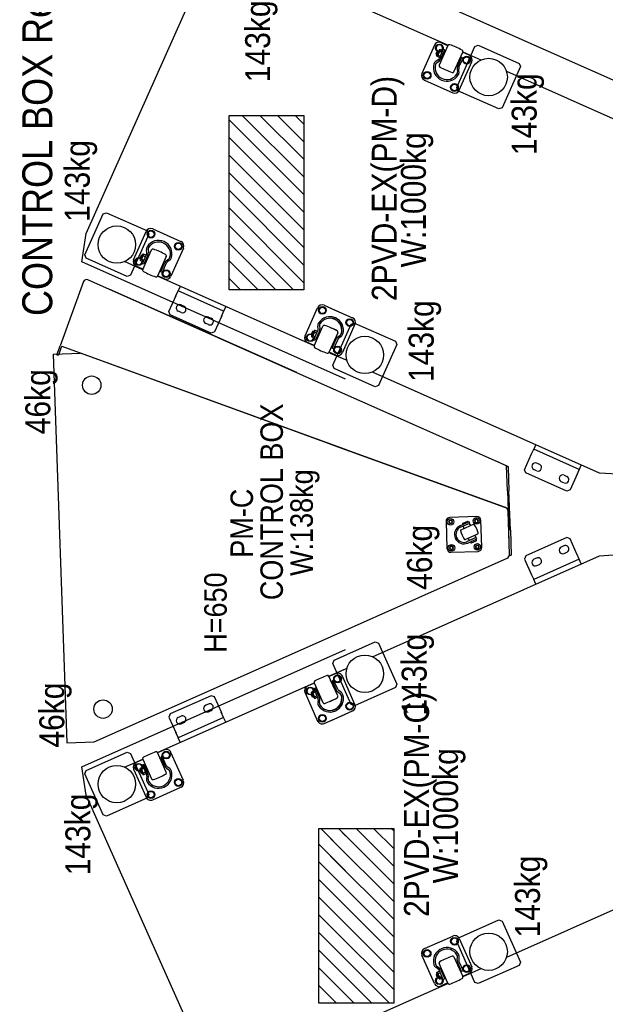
# Model space of a CAD drawing. Header units: millimetres. Extents: x -264 to 19080, y -61321 to -38884.
# Tile 3 of 9: x -264 to 910, y -42494 to -40519. Entities that reach past the tile are written whole.
import ezdxf

# ---------------------------------------------------------------- set-up
doc = ezdxf.new("R2010")
doc.units = ezdxf.units.MM
doc.header["$LTSCALE"] = 350
doc.header["$MEASUREMENT"] = 0
for name, color, linetype, lineweight in [('CANEL300A AM_0', 7, 'Continuous', 30), ('CANEL300A AM_6', 10, 'Continuous', 13), ('CANEL300A AM_8', 32, 'Continuous', 30)]:
    doc.layers.add(name, color=color, linetype=linetype, lineweight=lineweight)
doc.styles.add('AN_STANDARD', font='exthalf2.shx', dxfattribs={"width": 0.9, "bigfont": 'extfont.shx'})

# ---------------------------------------------------------------- blocks, each defined once
blk = doc.blocks.new('CANEL300A-FootPrint-ALLEGE')
at = {"layer": 'CANEL300A AM_0'}
for p, q in [((36995.5, 5869.6), (36216, 5842.4)), ((36995.5, 5869.6), (36997.5, 5814.6)), ((37011.3, 5852.6), (36804.2, 5283.8)), ((36994.3, 5862.2), (36993.2, 5859.1)), ((37007.3, 5854), (36993.2, 5859.1)), ((36994.3, 5862.2), (37008.4, 5857)), ((37011.3, 5852.6), (37007.3, 5854)), ((37008.4, 5857), (37012.4, 5855.6)), ((37141, 5808.7), (37012.4, 5855.6)), ((36216, 5842.4), (36217.9, 5787.4)), ((36071.8, 5769.5), (36154, 5806.1)), ((36111.3, 5803.5), (36167.7, 5812.2)), ((36154, 5806.1), (36160.6, 5803.5)), ((36167.7, 5812.2), (36403, 5283.8)), ((36804.2, 5283.8), (36997.5, 5814.6)), ((36945.3, 5283.8), (37180.6, 5812.2)), ((37180.6, 5812.2), (37237, 5803.5)), ((37187.7, 5803.5), (37194.3, 5806.1)), ((37194.3, 5806.1), (37276.5, 5769.5)), ((35544.9, 5551.3), (36111.3, 5803.5)), ((36160.6, 5803.5), (36197.2, 5721.3)), ((36217.9, 5787.4), (36442.2, 5283.8)), ((36914.8, 5283.8), (37144.7, 5800.1)), ((37151.1, 5721.3), (37187.7, 5803.5)), ((37237, 5803.5), (37803.4, 5551.3)), ((36069.2, 5762.9), (36071.8, 5769.5)), ((37276.5, 5769.5), (37279.1, 5762.9)), ((36105.8, 5680.7), (36069.2, 5762.9)), ((36958.3, 5381.4), (37125, 5755.9)), ((37279.1, 5762.9), (37242.5, 5680.7)), ((36167.4, 5726.7), (36183.6, 5690.3)), ((37164.7, 5690.3), (37180.9, 5726.7)), ((36163.5, 5708.5), (36106.9, 5683.3)), ((36194.7, 5714.7), (36112.4, 5678.1)), ((36168.3, 5724.9), (36166, 5723.8)), ((36197.2, 5721.3), (36194.7, 5714.7)), ((37153.7, 5714.7), (37151.1, 5721.3)), ((37235.9, 5678.1), (37153.7, 5714.7)), ((37182.3, 5723.8), (37180.1, 5724.9)), ((37184.8, 5708.5), (37241.5, 5683.3)), ((36183.2, 5690.2), (36143.8, 5672.7)), ((36152.7, 5688.6), (36152.5, 5689.1)), ((36165.4, 5694.3), (36152.7, 5688.6)), ((36152.7, 5688.6), (36152.8, 5687.6)), ((36171.3, 5690.9), (36152.8, 5682.6)), ((36154.7, 5683.5), (36152.8, 5687.6)), ((36153, 5690.4), (36163.9, 5695.2)), ((36154.1, 5679.7), (36172.6, 5688)), ((36154.3, 5692.2), (36161.7, 5695.4)), ((36154.3, 5692.2), (36154.9, 5693.5)), ((36154.8, 5691.2), (36154.3, 5692.2)), ((36154.9, 5693.5), (36160.3, 5695.9)), ((36155.7, 5691.6), (36154.9, 5693.5)), ((36155.8, 5688.9), (36157.6, 5684.8)), ((36160.3, 5695.9), (36161, 5702.5)), ((36161.2, 5694), (36160.3, 5695.9)), ((36161.2, 5694), (36160.3, 5695.9)), ((36160.3, 5695.9), (36161.7, 5695.4)), ((36161, 5702.5), (36167.8, 5705.5)), ((36161.7, 5695.4), (36162.1, 5694.4)), ((36164.9, 5688), (36163.1, 5692.1)), ((36164.9, 5688), (36163.1, 5692.1)), ((36165.2, 5694.7), (36165.4, 5694.3)), ((36165.2, 5694.7), (36165.4, 5694.3)), ((36166.1, 5693.5), (36165.4, 5694.3)), ((36166.1, 5693.5), (36167.9, 5689.4)), ((36173.1, 5693.6), (36167.2, 5691)), ((36167.8, 5705.5), (36173.9, 5701.1)), ((36172.6, 5688), (36171.3, 5690.9)), ((36173.9, 5701.1), (36173.1, 5693.6)), ((36182.7, 5690), (36176.7, 5703.4)), ((37165.1, 5690.2), (37204.5, 5672.7)), ((37165.6, 5690), (37171.6, 5703.4)), ((37180.5, 5705.5), (37174.4, 5701.1)), ((37174.4, 5701.1), (37175.2, 5693.6)), ((37175.2, 5693.6), (37181.1, 5691)), ((37175.7, 5688), (37177, 5690.9)), ((37194.2, 5679.7), (37175.7, 5688)), ((37177, 5690.9), (37195.5, 5682.6)), ((37182.2, 5693.5), (37180.4, 5689.4)), ((37187.3, 5702.5), (37180.5, 5705.5)), ((37182.2, 5693.5), (37182.9, 5694.3)), ((37183.1, 5694.7), (37182.9, 5694.3)), ((37183.1, 5694.7), (37182.9, 5694.3)), ((37182.9, 5694.3), (37195.6, 5688.6)), ((37183.4, 5688), (37185.2, 5692.1)), ((37183.4, 5688), (37185.2, 5692.1)), ((37195.3, 5690.4), (37184.4, 5695.2)), ((37186.7, 5695.4), (37186.2, 5694.4)), ((37188, 5695.9), (37186.7, 5695.4)), ((37194, 5692.2), (37186.7, 5695.4)), ((37187.1, 5694), (37188, 5695.9)), ((37187.1, 5694), (37188, 5695.9)), ((37188, 5695.9), (37187.3, 5702.5)), ((37193.5, 5693.5), (37188, 5695.9)), ((37192.5, 5688.9), (37190.7, 5684.8)), ((37192.6, 5691.6), (37193.5, 5693.5)), ((37194, 5692.2), (37193.5, 5693.5)), ((37193.5, 5691.2), (37194, 5692.2)), ((37193.6, 5683.5), (37195.5, 5687.6)), ((37195.6, 5688.6), (37195.5, 5687.6)), ((37195.6, 5688.6), (37195.8, 5689.1)), ((36101.8, 5670.1), (36127, 5613.5)), ((36105.4, 5670.6), (36106.2, 5678.1)), ((36111.5, 5666.2), (36105.4, 5670.6)), ((36112.4, 5678.1), (36105.8, 5680.7)), ((36106.2, 5678.1), (36113, 5681.1)), ((36118.3, 5669.2), (36111.5, 5666.2)), ((36113, 5681.1), (36119.1, 5676.7)), ((36119.1, 5676.7), (36118.3, 5669.2)), ((36143.3, 5679.6), (36149.2, 5678.9)), ((36149.5, 5682.1), (36143.6, 5682.7)), ((36157.2, 5680), (36168.8, 5685.1)), ((36157.2, 5680), (36157.4, 5680.3)), ((36157.7, 5678.9), (36157.2, 5680)), ((36157.4, 5680.3), (36168.4, 5685.3)), ((36158.9, 5681.9), (36159.2, 5681.2)), ((36166.6, 5684.4), (36166.2, 5685.1)), ((36168.4, 5685.3), (36168.8, 5685.1)), ((36168.8, 5685.1), (36169.3, 5684)), ((37179.5, 5685.1), (37179, 5684)), ((37179.9, 5685.3), (37179.5, 5685.1)), ((37191.1, 5680), (37179.5, 5685.1)), ((37190.9, 5680.3), (37179.9, 5685.3)), ((37181.8, 5684.4), (37182.1, 5685.1)), ((37189.4, 5681.9), (37189.1, 5681.2)), ((37190.6, 5678.9), (37191.1, 5680)), ((37191.1, 5680), (37190.9, 5680.3)), ((37198.8, 5682.1), (37204.7, 5682.7)), ((37205, 5679.6), (37199.1, 5678.9)), ((37246.5, 5670.1), (37221.3, 5613.5)), ((37235.3, 5681.1), (37229.2, 5676.7)), ((37229.2, 5676.7), (37230, 5669.2)), ((37230, 5669.2), (37236.9, 5666.2)), ((37242.1, 5678.1), (37235.3, 5681.1)), ((37242.5, 5680.7), (37235.9, 5678.1)), ((37236.9, 5666.2), (37242.9, 5670.6)), ((37242.9, 5670.6), (37242.1, 5678.1)), ((36157, 5643), (36196.4, 5660.5)), ((36187.7, 5654.2), (36169.2, 5645.9)), ((36170.5, 5643), (36189, 5651.2)), ((36170.9, 5649.2), (36171.4, 5648.1)), ((36171.4, 5648.1), (36183, 5653.2)), ((36171.4, 5648.1), (36171.8, 5647.9)), ((36171.8, 5647.9), (36182.8, 5652.8)), ((36174, 5648.1), (36173.7, 5648.7)), ((36181, 5652), (36181.3, 5651.3)), ((36183, 5653.2), (36182.5, 5654.3)), ((36182.8, 5652.8), (36183, 5653.2)), ((36184.6, 5640.2), (36185.4, 5647.7)), ((36185.4, 5647.7), (36192.2, 5650.7)), ((36189, 5651.2), (36187.7, 5654.2)), ((36192.2, 5650.7), (36198.3, 5646.3)), ((36201.9, 5646.8), (36195.9, 5660.3)), ((36196.8, 5660.7), (36336.6, 5346.9)), ((37011.8, 5346.9), (37151.5, 5660.7)), ((37146.4, 5646.8), (37152.4, 5660.3)), ((37156.1, 5650.7), (37150, 5646.3)), ((37191.3, 5643), (37151.9, 5660.5)), ((37162.9, 5647.7), (37156.1, 5650.7)), ((37159.3, 5651.2), (37160.6, 5654.2)), ((37177.8, 5643), (37159.3, 5651.2)), ((37160.6, 5654.2), (37179.1, 5645.9)), ((37163.7, 5640.2), (37162.9, 5647.7)), ((37165.3, 5653.2), (37165.8, 5654.3)), ((37176.9, 5648.1), (37165.3, 5653.2)), ((37165.5, 5652.8), (37165.3, 5653.2)), ((37176.5, 5647.9), (37165.5, 5652.8)), ((37167.3, 5652), (37167, 5651.3)), ((37174.3, 5648.1), (37174.6, 5648.7)), ((37176.9, 5648.1), (37176.5, 5647.9)), ((37177.4, 5649.2), (37176.9, 5648.1)), ((36140.2, 5608.4), (36196.8, 5633.6)), ((36165.3, 5642.8), (36161.8, 5638)), ((36164.4, 5636.1), (36167.9, 5640.9)), ((36190.7, 5635.8), (36184.6, 5640.2)), ((36197.5, 5638.8), (36190.7, 5635.8)), ((36198.3, 5646.3), (36197.5, 5638.8)), ((36267.3, 5637.6), (36235.3, 5623.4)), ((36273.9, 5635.1), (36267.3, 5637.6)), ((36310.5, 5552.9), (36273.9, 5635.1)), ((37037.8, 5552.9), (37074.4, 5635.1)), ((37074.4, 5635.1), (37081, 5637.6)), ((37081, 5637.6), (37113, 5623.4)), ((37150, 5646.3), (37150.8, 5638.8)), ((37150.8, 5638.8), (37157.6, 5635.8)), ((37208.1, 5608.4), (37151.5, 5633.6)), ((37157.6, 5635.8), (37163.7, 5640.2)), ((37183.9, 5636.1), (37180.4, 5640.9)), ((37183, 5642.8), (37186.5, 5638)), ((36129.8, 5615.8), (36130.6, 5623.3)), ((36135.9, 5611.4), (36129.8, 5615.8)), ((36130.6, 5623.3), (36137.4, 5626.3)), ((36142.7, 5614.4), (36135.9, 5611.4)), ((36137.4, 5626.3), (36143.5, 5621.9)), ((36143.5, 5621.9), (36142.7, 5614.4)), ((36217.1, 5615.2), (36226.2, 5619.3)), ((36237.2, 5624.2), (36226.2, 5619.3)), ((36266.9, 5528), (36226.2, 5619.3)), ((36266.9, 5528), (36226.2, 5619.3)), ((36254.1, 5613.1), (36256.6, 5607.7)), ((36269.4, 5613.3), (36266.9, 5618.8)), ((37079, 5613.3), (37081.4, 5618.8)), ((37081.4, 5528), (37122.1, 5619.3)), ((37081.4, 5528), (37122.1, 5619.3)), ((37094.2, 5613.1), (37091.7, 5607.7)), ((37111.1, 5624.2), (37122.1, 5619.3)), ((37131.2, 5615.2), (37122.1, 5619.3)), ((37210.9, 5626.3), (37204.8, 5621.9)), ((37204.8, 5621.9), (37205.6, 5614.4)), ((37205.6, 5614.4), (37212.4, 5611.4)), ((37217.7, 5623.3), (37210.9, 5626.3)), ((37212.4, 5611.4), (37218.5, 5615.8)), ((37218.5, 5615.8), (37217.7, 5623.3)), ((36278.5, 5558.3), (36281, 5552.8)), ((36293.8, 5558.5), (36291.3, 5564)), ((36308, 5546.3), (36310.5, 5552.9)), ((37040.3, 5546.3), (37037.8, 5552.9)), ((37054.6, 5558.5), (37057, 5564)), ((37069.8, 5558.3), (37067.3, 5552.8)), ((36266.9, 5528), (36277.8, 5532.8)), ((36276, 5532), (36308, 5546.3)), ((37072.3, 5532), (37040.3, 5546.3)), ((37081.4, 5528), (37070.5, 5532.8)), ((36257.7, 5523.9), (36266.9, 5528)), ((37090.6, 5523.9), (37081.4, 5528)), ((37124.2, 5517.3), (37474.2, 5517.3)), ((37124.2, 5367.3), (37124.2, 5517.3)), ((37474.2, 5517.3), (37474.2, 5367.3)), ((36316.4, 5365), (36259.8, 5339.8)), ((36318.3, 5350.8), (36305.6, 5345.1)), ((36305.9, 5346.9), (36316.8, 5351.7)), ((36307.3, 5348.7), (36314.6, 5351.9)), ((36307.8, 5350), (36313.3, 5352.4)), ((36313.2, 5352.4), (36313.9, 5359)), ((36314.1, 5350.5), (36313.3, 5352.4)), ((36314.1, 5350.5), (36313.3, 5352.4)), ((36313.3, 5352.4), (36314.6, 5351.9)), ((36313.9, 5359), (36320.8, 5362)), ((36314.6, 5351.9), (36315, 5350.9)), ((36318.1, 5351.2), (36318.3, 5350.8)), ((36318.1, 5351.2), (36318.3, 5350.8)), ((36319, 5350), (36318.3, 5350.8)), ((36320.8, 5362), (36326.8, 5357.6)), ((36326.8, 5357.6), (36326.1, 5350.2)), ((36335.6, 5346.5), (36329.6, 5360)), ((37012.7, 5346.5), (37018.7, 5360)), ((37027.5, 5362), (37021.5, 5357.6)), ((37021.5, 5357.6), (37022.3, 5350.2)), ((37034.4, 5359), (37027.5, 5362)), ((37029.3, 5350), (37030, 5350.8)), ((37030.2, 5351.2), (37030, 5350.8)), ((37030.2, 5351.2), (37030, 5350.8)), ((37030, 5350.8), (37042.7, 5345.1)), ((37042.4, 5346.9), (37031.5, 5351.7)), ((37031.9, 5365), (37088.5, 5339.8)), ((37033.7, 5351.9), (37033.3, 5350.9)), ((37035, 5352.4), (37033.7, 5351.9)), ((37041, 5348.7), (37033.7, 5351.9)), ((37034.2, 5350.5), (37035, 5352.4)), ((37034.2, 5350.5), (37035, 5352.4)), ((37035.1, 5352.4), (37034.4, 5359)), ((37040.5, 5350), (37035, 5352.4)), ((37474.2, 5367.3), (37124.2, 5367.3)), ((35694.2, 5337.3), (36044.2, 5337.3)), ((35694.2, 5283.8), (35694.2, 5337.3)), ((36044.2, 5337.3), (36044.2, 5283.8)), ((36258.3, 5327.1), (36259.1, 5334.6)), ((36259.1, 5334.6), (36266, 5337.6)), ((36266, 5337.6), (36272, 5333.2)), ((36272, 5333.2), (36271.2, 5325.8)), ((36296.2, 5336.1), (36302.1, 5335.4)), ((36302.5, 5338.6), (36296.5, 5339.2)), ((36336.1, 5346.7), (36296.8, 5329.2)), ((36305.6, 5345.1), (36305.4, 5345.6)), ((36305.6, 5345.1), (36305.8, 5344.1)), ((36324.3, 5347.4), (36305.7, 5339.1)), ((36307.6, 5340), (36305.8, 5344.1)), ((36307, 5336.2), (36325.6, 5344.5)), ((36307.3, 5348.7), (36307.8, 5350)), ((36307.7, 5347.7), (36307.3, 5348.7)), ((36308.6, 5348.1), (36307.8, 5350)), ((36308.7, 5345.4), (36310.6, 5341.3)), ((36310.2, 5336.5), (36321.7, 5341.6)), ((36310.2, 5336.5), (36310.3, 5336.9)), ((36310.7, 5335.4), (36310.2, 5336.5)), ((36310.3, 5336.9), (36321.3, 5341.8)), ((36311.9, 5338.4), (36312.2, 5337.7)), ((36317.9, 5344.5), (36316, 5348.7)), ((36317.9, 5344.5), (36316, 5348.7)), ((36319, 5350), (36320.8, 5345.9)), ((36319.5, 5340.9), (36319.2, 5341.6)), ((36326.1, 5350.2), (36320.1, 5347.5)), ((36321.3, 5341.8), (36321.7, 5341.6)), ((36321.7, 5341.6), (36322.2, 5340.5)), ((36325.6, 5344.5), (36324.3, 5347.4)), ((37012.2, 5346.7), (37051.6, 5329.2)), ((37022.3, 5350.2), (37028.2, 5347.5)), ((37022.7, 5344.5), (37024, 5347.4)), ((37041.3, 5336.2), (37022.7, 5344.5)), ((37024, 5347.4), (37042.6, 5339.1)), ((37026.6, 5341.6), (37026.1, 5340.5)), ((37027, 5341.8), (37026.6, 5341.6)), ((37038.1, 5336.5), (37026.6, 5341.6)), ((37038, 5336.9), (37027, 5341.8)), ((37029.3, 5350), (37027.5, 5345.9)), ((37028.8, 5340.9), (37029.1, 5341.6)), ((37030.4, 5344.5), (37032.3, 5348.7)), ((37030.4, 5344.5), (37032.3, 5348.7)), ((37036.4, 5338.4), (37036.1, 5337.7)), ((37039.6, 5345.4), (37037.7, 5341.3)), ((37037.7, 5335.4), (37038.1, 5336.5)), ((37038.1, 5336.5), (37038, 5336.9)), ((37039.7, 5348.1), (37040.5, 5350)), ((37041, 5348.7), (37040.5, 5350)), ((37040.6, 5347.7), (37041, 5348.7)), ((37040.7, 5340), (37042.5, 5344.1)), ((37042.7, 5345.1), (37042.5, 5344.1)), ((37042.7, 5345.1), (37042.9, 5345.6)), ((37045.8, 5338.6), (37051.8, 5339.2)), ((37052.1, 5336.1), (37046.2, 5335.4)), ((37082.4, 5337.6), (37076.3, 5333.2)), ((37076.3, 5333.2), (37077.1, 5325.8)), ((37089.2, 5334.6), (37082.4, 5337.6)), ((37090, 5327.1), (37089.2, 5334.6)), ((35733.6, 5078.4), (35628.8, 5313.8)), ((35694.2, 5187.3), (35694.2, 5313.8)), ((36044.2, 5313.8), (36044.2, 5187.3)), ((36254.7, 5326.6), (36273.8, 5283.8)), ((36264.4, 5322.7), (36258.3, 5327.1)), ((36260.4, 5313.8), (36279.9, 5270)), ((36271.2, 5325.8), (36264.4, 5322.7)), ((36310, 5299.5), (36349.4, 5317)), ((36310, 5299.5), (36342, 5313.8)), ((36354.8, 5303.3), (36348.8, 5316.8)), ((36349.7, 5317.2), (36364.6, 5283.8)), ((36354.8, 5303.3), (36350.2, 5313.8)), ((36351.3, 5313.8), (36365.9, 5280.8)), ((36428.8, 5313.8), (36586.4, 4959.7)), ((36815.2, 5313.8), (36685.7, 4958.2)), ((36687.6, 4963.3), (36815.2, 5313.8)), ((36771.2, 4961.2), (36928.1, 5313.8)), ((36982.4, 5280.8), (36997, 5313.8)), ((36983.7, 5283.8), (36998.6, 5317.2)), ((36993.5, 5303.3), (36999.5, 5316.8)), ((36993.5, 5303.3), (36998.1, 5313.8)), ((37038.3, 5299.5), (36999, 5317)), ((37038.3, 5299.5), (37006.3, 5313.8)), ((37087.9, 5313.8), (37068.4, 5270)), ((37093.6, 5326.6), (37074.5, 5283.8)), ((37077.1, 5325.8), (37083.9, 5322.7)), ((37083.9, 5322.7), (37090, 5327.1)), ((37797, 5313.8), (37494.2, 4633.7)), ((37719.5, 5313.8), (37614.7, 5078.4)), ((36293, 5272.5), (36375.2, 5309.1)), ((36318.2, 5299.3), (36314.7, 5294.5)), ((36318.2, 5299.3), (36314.7, 5294.5)), ((36317.3, 5292.6), (36320.8, 5297.4)), ((36317.3, 5292.6), (36320.8, 5297.4)), ((36318.3, 5283.8), (36375.2, 5309.1)), ((36340.6, 5310.7), (36322.1, 5302.4)), ((36340.6, 5310.7), (36322.1, 5302.4)), ((36323.4, 5299.5), (36341.9, 5307.7)), ((36323.4, 5299.5), (36341.9, 5307.7)), ((36323.9, 5305.7), (36324.4, 5304.6)), ((36323.9, 5305.7), (36324.4, 5304.6)), ((36324.4, 5304.6), (36335.9, 5309.7)), ((36324.4, 5304.6), (36335.9, 5309.7)), ((36324.4, 5304.6), (36324.8, 5304.4)), ((36324.4, 5304.6), (36324.8, 5304.4)), ((36324.8, 5304.4), (36335.8, 5309.3)), ((36324.8, 5304.4), (36335.8, 5309.3)), ((36326.9, 5304.6), (36326.6, 5305.3)), ((36326.9, 5304.6), (36326.6, 5305.3)), ((36333.9, 5308.5), (36334.2, 5307.8)), ((36333.9, 5308.5), (36334.2, 5307.8)), ((36335.9, 5309.7), (36335.4, 5310.8)), ((36335.9, 5309.7), (36335.4, 5310.8)), ((36335.8, 5309.3), (36335.9, 5309.7)), ((36335.8, 5309.3), (36335.9, 5309.7)), ((36337.5, 5296.7), (36338.3, 5304.2)), ((36337.5, 5296.7), (36338.3, 5304.2)), ((36343.6, 5292.3), (36337.5, 5296.7)), ((36343.6, 5292.3), (36337.5, 5296.7)), ((36338.3, 5304.2), (36345.2, 5307.2)), ((36338.3, 5304.2), (36345.2, 5307.2)), ((36341.9, 5307.7), (36340.6, 5310.7)), ((36341.9, 5307.7), (36340.6, 5310.7)), ((36350.5, 5295.3), (36343.6, 5292.3)), ((36350.5, 5295.3), (36343.6, 5292.3)), ((36345.2, 5307.2), (36351.2, 5302.8)), ((36345.2, 5307.2), (36351.2, 5302.8)), ((36351.2, 5302.8), (36350.5, 5295.3)), ((36351.2, 5302.8), (36350.5, 5295.3)), ((36375.2, 5309.1), (36381.8, 5306.6)), ((36375.2, 5309.1), (36381.8, 5306.6)), ((36381.8, 5306.6), (36418.5, 5224.4)), ((36381.8, 5306.6), (36392, 5283.8)), ((36929.9, 5224.4), (36966.5, 5306.6)), ((36956.3, 5283.8), (36966.5, 5306.6)), ((36966.5, 5306.6), (36973.1, 5309.1)), ((36966.5, 5306.6), (36973.1, 5309.1)), ((36973.1, 5309.1), (37055.3, 5272.5)), ((36973.1, 5309.1), (37030, 5283.8)), ((37003.1, 5307.2), (36997.1, 5302.8)), ((37003.1, 5307.2), (36997.1, 5302.8)), ((36997.1, 5302.8), (36997.8, 5295.3)), ((36997.1, 5302.8), (36997.8, 5295.3)), ((36997.8, 5295.3), (37004.7, 5292.3)), ((36997.8, 5295.3), (37004.7, 5292.3)), ((37010, 5304.2), (37003.1, 5307.2)), ((37010, 5304.2), (37003.1, 5307.2)), ((37004.7, 5292.3), (37010.8, 5296.7)), ((37004.7, 5292.3), (37010.8, 5296.7)), ((37006.4, 5307.7), (37007.7, 5310.7)), ((37006.4, 5307.7), (37007.7, 5310.7)), ((37024.9, 5299.5), (37006.4, 5307.7)), ((37024.9, 5299.5), (37006.4, 5307.7)), ((37007.7, 5310.7), (37026.2, 5302.4)), ((37007.7, 5310.7), (37026.2, 5302.4)), ((37010.8, 5296.7), (37010, 5304.2)), ((37010.8, 5296.7), (37010, 5304.2)), ((37012.4, 5309.7), (37012.9, 5310.8)), ((37012.4, 5309.7), (37012.9, 5310.8)), ((37023.9, 5304.6), (37012.4, 5309.7)), ((37012.5, 5309.3), (37012.4, 5309.7)), ((37023.9, 5304.6), (37012.4, 5309.7)), ((37012.5, 5309.3), (37012.4, 5309.7)), ((37023.5, 5304.4), (37012.5, 5309.3)), ((37023.5, 5304.4), (37012.5, 5309.3)), ((37014.4, 5308.5), (37014.1, 5307.8)), ((37014.4, 5308.5), (37014.1, 5307.8)), ((37021.4, 5304.6), (37021.7, 5305.3)), ((37021.4, 5304.6), (37021.7, 5305.3)), ((37023.9, 5304.6), (37023.5, 5304.4)), ((37023.9, 5304.6), (37023.5, 5304.4)), ((37024.4, 5305.7), (37023.9, 5304.6)), ((37024.4, 5305.7), (37023.9, 5304.6)), ((37031, 5292.6), (37027.5, 5297.4)), ((37031, 5292.6), (37027.5, 5297.4)), ((37030.1, 5299.3), (37033.6, 5294.5)), ((37030.1, 5299.3), (37033.6, 5294.5)), ((36282.7, 5272.3), (36283.5, 5279.8)), ((36288.8, 5267.9), (36282.7, 5272.3)), ((36283.5, 5279.8), (36290.4, 5282.8)), ((36290.4, 5282.8), (36296.4, 5278.4)), ((36290.5, 5265.9), (36293, 5272.5)), ((36293.1, 5264.9), (36349.8, 5290.1)), ((36296.4, 5278.4), (36295.6, 5270.9)), ((36335.5, 5283.8), (36349.8, 5290.1)), ((37055.2, 5264.9), (36998.5, 5290.1)), ((37012.8, 5283.8), (36998.5, 5290.1)), ((37057.9, 5282.8), (37051.9, 5278.4)), ((37051.9, 5278.4), (37052.7, 5270.9)), ((37055.3, 5272.5), (37057.8, 5265.9)), ((37064.8, 5279.8), (37057.9, 5282.8)), ((37059.5, 5267.9), (37065.6, 5272.3)), ((37065.6, 5272.3), (37064.8, 5279.8)), ((36295.6, 5270.9), (36288.8, 5267.9)), ((36327.1, 5183.7), (36290.5, 5265.9)), ((37057.8, 5265.9), (37021.2, 5183.7)), ((37052.7, 5270.9), (37059.5, 5267.9)), ((36415.9, 5217.8), (36333.7, 5181.2)), ((36388.7, 5229.8), (36591.3, 4774.8)), ((36418.5, 5224.4), (36415.9, 5217.8)), ((36757, 4774.8), (36959.6, 5229.8)), ((36932.4, 5217.8), (36929.9, 5224.4)), ((37014.6, 5181.2), (36932.4, 5217.8)), ((36044.2, 5187.3), (35694.2, 5187.3)), ((36333.7, 5181.2), (36327.1, 5183.7)), ((37021.2, 5183.7), (37014.6, 5181.2)), ((35733.6, 5105.5), (35790.2, 5130.7)), ((35787.7, 5124.7), (35786.9, 5117.2)), ((35786.9, 5117.2), (35793, 5112.8)), ((35794.6, 5127.8), (35787.7, 5124.7)), ((35793, 5112.8), (35799.9, 5115.9)), ((35800.6, 5123.3), (35794.6, 5127.8)), ((35799.9, 5115.9), (35800.6, 5123.3)), ((35803.4, 5125.7), (35828.6, 5069)), ((37544.9, 5125.7), (37519.7, 5069)), ((37547.7, 5123.3), (37553.7, 5127.8)), ((37548.5, 5115.9), (37547.7, 5123.3)), ((37555.3, 5112.8), (37548.5, 5115.9)), ((37553.7, 5127.8), (37560.6, 5124.7)), ((37561.4, 5117.2), (37555.3, 5112.8)), ((37614.7, 5105.5), (37558.1, 5130.7)), ((37560.6, 5124.7), (37561.4, 5117.2)), ((35732.9, 5100.3), (35732.1, 5092.8)), ((35739.8, 5103.3), (35732.9, 5100.3)), ((35734, 5078.6), (35773.4, 5096.2)), ((35745.1, 5099.5), (35739.8, 5103.3)), ((35741.4, 5087.9), (35760, 5096.1)), ((35742.7, 5095), (35742.9, 5094.6)), ((35742.7, 5095), (35742.9, 5094.6)), ((35742.9, 5094.6), (35755.6, 5100.2)), ((35743, 5093.5), (35742.9, 5094.6)), ((35754.1, 5101.2), (35743.2, 5096.3)), ((35751.8, 5101.4), (35744.5, 5098.1)), ((35745, 5099.5), (35744.5, 5098.1)), ((35744.5, 5098.1), (35745, 5097.1)), ((35750.5, 5101.9), (35745, 5099.5)), ((35745.9, 5097.5), (35745, 5099.5)), ((35745.9, 5097.5), (35745, 5099.5)), ((35747.8, 5090.7), (35746, 5094.9)), ((35747.8, 5090.7), (35746, 5094.9)), ((35751.4, 5100), (35750.5, 5101.9)), ((35751.8, 5101.4), (35750.5, 5101.9)), ((35752.3, 5100.4), (35751.8, 5101.4)), ((35753.3, 5098.1), (35755.1, 5094)), ((35755.6, 5100.2), (35755.4, 5100.7)), ((35755.6, 5100.2), (35756.3, 5099.4)), ((35758.1, 5095.3), (35756.3, 5099.4)), ((35762.5, 5098.2), (35766, 5103.1)), ((35768.6, 5101.2), (35765.1, 5096.3)), ((37614.3, 5078.6), (37574.9, 5096.2)), ((37579.7, 5101.2), (37583.2, 5096.3)), ((37585.8, 5098.2), (37582.3, 5103.1)), ((37606.9, 5087.9), (37588.3, 5096.1)), ((37590.2, 5095.3), (37592, 5099.4)), ((37592.7, 5100.2), (37592, 5099.4)), ((37592.7, 5100.2), (37592.9, 5100.7)), ((37605.4, 5094.6), (37592.7, 5100.2)), ((37595, 5098.1), (37593.2, 5094)), ((37594.2, 5101.2), (37605.1, 5096.3)), ((37596, 5100.4), (37596.5, 5101.4)), ((37596.5, 5101.4), (37597.8, 5101.9)), ((37596.5, 5101.4), (37603.8, 5098.1)), ((37596.9, 5100), (37597.8, 5101.9)), ((37597.8, 5101.9), (37603.3, 5099.5)), ((37600.5, 5090.7), (37602.3, 5094.9)), ((37600.5, 5090.7), (37602.3, 5094.9)), ((37602.4, 5097.5), (37603.3, 5099.5)), ((37602.4, 5097.5), (37603.3, 5099.5)), ((37603.2, 5099.5), (37608.6, 5103.3)), ((37603.3, 5099.5), (37603.8, 5098.1)), ((37603.8, 5098.1), (37603.3, 5097.1)), ((37605.3, 5093.5), (37605.4, 5094.6)), ((37605.6, 5095), (37605.4, 5094.6)), ((37605.6, 5095), (37605.4, 5094.6)), ((37608.6, 5103.3), (37615.4, 5100.3)), ((37615.4, 5100.3), (37616.2, 5092.8)), ((35734.5, 5078.8), (35728.5, 5092.3)), ((35732.1, 5092.8), (35738.2, 5088.4)), ((35738.2, 5088.4), (35744.1, 5091.1)), ((35742.7, 5085), (35741.4, 5087.9)), ((35761.3, 5093.2), (35742.7, 5085)), ((35743, 5093.5), (35744.9, 5089.4)), ((35759, 5091.1), (35747.4, 5085.9)), ((35747.6, 5086.3), (35747.4, 5085.9)), ((35747.4, 5085.9), (35747.9, 5084.8)), ((35758.6, 5091.2), (35747.6, 5086.3)), ((35749.4, 5087.1), (35749.1, 5087.8)), ((35756.4, 5091.1), (35756.7, 5090.4)), ((35759, 5091.1), (35758.6, 5091.2)), ((35759.5, 5090), (35759, 5091.1)), ((36607, 5075), (36604.1, 5073.2)), ((36659.8, 5082.4), (36605.8, 5080.5)), ((36610.1, 5073.4), (36607, 5075)), ((36659, 5076.8), (36656.1, 5075)), ((36656.1, 5075), (36656.2, 5071.5)), ((36662.1, 5075.2), (36659, 5076.8)), ((36662.2, 5071.7), (36662.1, 5075.2)), ((36670, 5020.7), (36668.1, 5074.7)), ((37587, 5093.2), (37605.6, 5085)), ((37588.8, 5090), (37589.3, 5091.1)), ((37589.3, 5091.1), (37589.7, 5091.2)), ((37589.3, 5091.1), (37600.9, 5085.9)), ((37589.7, 5091.2), (37600.7, 5086.3)), ((37591.9, 5091.1), (37591.6, 5090.4)), ((37598.9, 5087.1), (37599.2, 5087.8)), ((37600.9, 5085.9), (37600.4, 5084.8)), ((37600.7, 5086.3), (37600.9, 5085.9)), ((37605.3, 5093.5), (37603.5, 5089.4)), ((37610.1, 5088.4), (37604.2, 5091.1)), ((37605.6, 5085), (37606.9, 5087.9)), ((37616.2, 5092.8), (37610.1, 5088.4)), ((37613.8, 5078.8), (37619.8, 5092.3)), ((35735.8, 5024.4), (35818, 5061)), ((35786.6, 5066.5), (35747.2, 5048.9)), ((35757.8, 5051.2), (35776.3, 5059.4)), ((35777.6, 5056.5), (35759.1, 5048.2)), ((35761.6, 5054), (35761.1, 5055.1)), ((35773.2, 5059.2), (35761.6, 5054)), ((35773, 5058.8), (35762, 5053.9)), ((35763.9, 5054.7), (35764.2, 5054)), ((35823.6, 5055.8), (35766.9, 5030.6)), ((35771.5, 5057.3), (35771.2, 5058)), ((35772.7, 5060.3), (35773.2, 5059.2)), ((35773.2, 5059.2), (35773, 5058.8)), ((35786.8, 5056.4), (35780.9, 5057)), ((35781.2, 5060.2), (35787.2, 5059.6)), ((35812.1, 5069.9), (35811.3, 5062.4)), ((35811.3, 5062.4), (35817.4, 5058)), ((35819, 5072.9), (35812.1, 5069.9)), ((35817.4, 5058), (35824.3, 5061.1)), ((35818, 5061), (35824.6, 5058.5)), ((35825, 5068.5), (35819, 5072.9)), ((35824.3, 5061.1), (35825, 5068.5)), ((35824.6, 5058.5), (35861.2, 4976.3)), ((36598.1, 5072.2), (36600, 5018.3)), ((36604.1, 5073.2), (36604.2, 5069.7)), ((36604.2, 5069.7), (36607.3, 5068.1)), ((36607.3, 5068.1), (36610.2, 5069.9)), ((36610.2, 5069.9), (36610.1, 5073.4)), ((36656.2, 5071.5), (36659.2, 5069.9)), ((36659.2, 5069.9), (36662.2, 5071.7)), ((37487.1, 4976.3), (37523.7, 5058.5)), ((37523.3, 5068.5), (37529.3, 5072.9)), ((37524, 5061.1), (37523.3, 5068.5)), ((37523.7, 5058.5), (37530.3, 5061)), ((37530.9, 5058), (37524, 5061.1)), ((37524.7, 5055.8), (37581.4, 5030.6)), ((37529.3, 5072.9), (37536.2, 5069.9)), ((37530.3, 5061), (37612.5, 5024.4)), ((37537, 5062.4), (37530.9, 5058)), ((37536.2, 5069.9), (37537, 5062.4)), ((37567.1, 5060.2), (37561.2, 5059.6)), ((37561.5, 5056.4), (37567.4, 5057)), ((37561.7, 5066.5), (37601.1, 5048.9)), ((37570.7, 5056.5), (37589.2, 5048.2)), ((37590.5, 5051.2), (37572, 5059.4)), ((37575.6, 5060.3), (37575.1, 5059.2)), ((37575.1, 5059.2), (37586.7, 5054)), ((37575.1, 5059.2), (37575.3, 5058.8)), ((37575.3, 5058.8), (37586.3, 5053.9)), ((37576.8, 5057.3), (37577.1, 5058)), ((37584.4, 5054.7), (37584.1, 5054)), ((37586.7, 5054), (37587.2, 5055.1)), ((35763, 5012.4), (35746.8, 5048.8)), ((35753.7, 5035.7), (35747.7, 5049.2)), ((35757.3, 5045.5), (35756.5, 5038)), ((35756.5, 5038), (35762.6, 5033.6)), ((35764.2, 5048.5), (35757.3, 5045.5)), ((35759.1, 5048.2), (35757.8, 5051.2)), ((35762, 5053.9), (35761.6, 5054)), ((35762.6, 5033.6), (35769.4, 5036.7)), ((35770.2, 5044.1), (35764.2, 5048.5)), ((35769.4, 5036.7), (35770.2, 5044.1)), ((36616.7, 5038.7), (36624.8, 5020.5)), ((36627.6, 5021.7), (36618.9, 5041.1)), ((36621.9, 5035.6), (36626.3, 5038.1)), ((36627.6, 5022.8), (36621.9, 5035.6)), ((36623.6, 5044.1), (36635.1, 5018.4)), ((36654.2, 5026.9), (36642.8, 5052.6)), ((36650.2, 5048.2), (36645.5, 5046.6)), ((36648.2, 5054.1), (36656.8, 5034.7)), ((36655.9, 5035.4), (36650.2, 5048.2)), ((36659.5, 5035.9), (36651.4, 5054.2)), ((36651.9, 5045.7), (36651.5, 5045.5)), ((36651.6, 5032.9), (36655.9, 5035.4)), ((36654.8, 5049.1), (36653.8, 5048.7)), ((36654.7, 5038.1), (36655.2, 5038.3)), ((36660.1, 5039.5), (36656.1, 5048.6)), ((36656.8, 5034.7), (36659.5, 5035.9)), ((36658.7, 5037.7), (36659.6, 5038.1)), ((37578.1, 5044.1), (37584.1, 5048.5)), ((37578.9, 5036.7), (37578.1, 5044.1)), ((37585.7, 5033.6), (37578.9, 5036.7)), ((37584.1, 5048.5), (37591, 5045.5)), ((37601.5, 5048.8), (37585.3, 5012.4)), ((37591.8, 5038), (37585.7, 5033.6)), ((37586.3, 5053.9), (37586.7, 5054)), ((37589.2, 5048.2), (37590.5, 5051.2)), ((37591, 5045.5), (37591.8, 5038)), ((37594.6, 5035.7), (37600.6, 5049.2)), ((35733.2, 5017.8), (35735.8, 5024.4)), ((35769.8, 4935.6), (35733.2, 5017.8)), ((36608.9, 5023), (36605.9, 5021.2)), ((36605.9, 5021.2), (36606, 5017.7)), ((36606, 5017.7), (36609.1, 5016.1)), ((36611.9, 5021.4), (36608.9, 5023)), ((36609.1, 5016.1), (36612, 5017.9)), ((36612, 5017.9), (36611.9, 5021.4)), ((36616.8, 5031.1), (36620.9, 5022)), ((36619.1, 5033.2), (36617.3, 5032.4)), ((36622.2, 5021.5), (36624, 5022.3)), ((36623.1, 5032.8), (36622.7, 5032.6)), ((36624.8, 5020.5), (36627.6, 5021.7)), ((36625.9, 5025.3), (36626.4, 5025.5)), ((36632.4, 5024.4), (36627.6, 5022.8)), ((36660.8, 5024.8), (36657.9, 5023)), ((36657.9, 5023), (36658, 5019.5)), ((36658, 5019.5), (36661.1, 5017.9)), ((36663.9, 5023.2), (36660.8, 5024.8)), ((36661.1, 5017.9), (36664, 5019.8)), ((36664, 5019.8), (36663.9, 5023.2)), ((37615.1, 5017.8), (37578.5, 4935.6)), ((37612.5, 5024.4), (37615.1, 5017.8)), ((36608.3, 5010.5), (36662.3, 5012.4)), ((35861.2, 4976.3), (35858.7, 4969.7)), ((36769.9, 4958.4), (36780.5, 4982.2)), ((36771.2, 4961.2), (36779.3, 4979.4)), ((37489.6, 4969.7), (37487.1, 4976.3)), ((35858.7, 4969.7), (35776.4, 4933)), ((35988.3, 4506.3), (35785.7, 4961.3)), ((36592.3, 4954.9), (36642.2, 4956.7)), ((36594, 4955), (36680.4, 4958)), ((36721.2, 4959.4), (36642.2, 4956.7)), ((36642.3, 4953.5), (36721.3, 4956.2)), ((36721.2, 4959.4), (36771.2, 4961.2)), ((36769.7, 4957.9), (36721.3, 4956.2)), ((36771.2, 4961.2), (36769.7, 4957.9)), ((36771.2, 4961.2), (36769.8, 4958.2)), ((36771.2, 4961.2), (36769.8, 4958.2)), ((36771.2, 4961.2), (36775.2, 4970.3)), ((37562.6, 4961.3), (37360, 4506.3)), ((37571.9, 4933), (37489.6, 4969.7)), ((36592.3, 4954.9), (36592.4, 4951.7)), ((36642.3, 4953.5), (36592.4, 4951.7)), ((35776.4, 4933), (35769.8, 4935.6)), ((36584.6, 4925), (36552.6, 4910.8)), ((36591.2, 4922.5), (36584.6, 4925)), ((36627.8, 4840.3), (36591.2, 4922.5)), ((36720.5, 4840.3), (36757.1, 4922.5)), ((36757.1, 4922.5), (36763.7, 4925)), ((36763.7, 4925), (36795.7, 4910.8)), ((37578.5, 4935.6), (37571.9, 4933)), ((36534.3, 4902.7), (36543.4, 4906.7)), ((36554.4, 4911.6), (36543.4, 4906.7)), ((36584.1, 4815.4), (36543.4, 4906.7)), ((36584.1, 4815.4), (36543.4, 4906.7)), ((36571.4, 4900.6), (36573.8, 4895.1)), ((36586.6, 4900.8), (36584.2, 4906.3)), ((36761.7, 4900.8), (36764.1, 4906.3)), ((36764.2, 4815.4), (36804.9, 4906.7)), ((36764.2, 4815.4), (36804.9, 4906.7)), ((36776.9, 4900.6), (36774.5, 4895.1)), ((36793.9, 4911.6), (36804.9, 4906.7)), ((36814, 4902.7), (36804.9, 4906.7)), ((36595.8, 4845.8), (36598.2, 4840.3)), ((36611, 4846), (36608.6, 4851.4)), ((36625.2, 4833.7), (36627.8, 4840.3)), ((36723.1, 4833.7), (36720.5, 4840.3)), ((36737.3, 4846), (36739.7, 4851.4)), ((36752.5, 4845.8), (36750.1, 4840.3)), ((36584.1, 4815.4), (36595.1, 4820.3)), ((36593.3, 4819.5), (36625.2, 4833.7)), ((36755, 4819.5), (36723.1, 4833.7)), ((36764.2, 4815.4), (36753.2, 4820.3)), ((36575, 4811.3), (36584.1, 4815.4)), ((36773.3, 4811.3), (36764.2, 4815.4)), ((36591.3, 4774.8), (36594.1, 4727.5)), ((36754.2, 4727.5), (36757, 4774.8))]:
    blk.add_line(p, q, dxfattribs=at)
for centre, radius in [((36933.2, 5792.4), 18.5), ((36283.6, 5769.7), 18.5), ((36133.2, 5742.1), 37.5), ((37215.1, 5742.1), 37.5), ((36167.1, 5698.1), 7.75), ((37181.3, 5698.1), 7.75), ((36112.2, 5673.7), 7.75), ((36112.2, 5673.7), 6.5), ((37236.1, 5673.7), 7.75), ((37236.1, 5673.7), 6.5), ((36191.5, 5643.2), 7.75), ((36191.5, 5643.2), 6.5), ((37156.9, 5643.2), 7.75), ((37156.9, 5643.2), 6.5), ((36136.6, 5618.8), 7.75), ((36136.6, 5618.8), 6.5), ((37211.7, 5618.8), 7.75), ((37211.7, 5618.8), 6.5), ((36320, 5354.6), 7.75), ((37028.3, 5354.6), 7.75), ((36265.2, 5330.2), 7.75), ((36265.2, 5330.2), 6.5), ((37083.1, 5330.2), 7.75), ((37083.1, 5330.2), 6.5), ((36344.4, 5299.8), 7.75), ((36344.4, 5299.8), 7.75), ((36344.4, 5299.8), 6.5), ((36344.4, 5299.8), 6.5), ((37003.9, 5299.8), 7.75), ((37003.9, 5299.8), 7.75), ((37003.9, 5299.8), 6.5), ((37003.9, 5299.8), 6.5), ((36289.6, 5275.3), 7.75), ((36289.6, 5275.3), 6.5), ((36354.5, 5245.1), 37.5), ((36993.8, 5245.1), 37.5), ((37058.7, 5275.3), 7.75), ((37058.7, 5275.3), 6.5), ((35793.8, 5120.3), 7.75), ((35793.8, 5120.3), 6.5), ((37554.5, 5120.3), 7.75), ((37554.5, 5120.3), 6.5), ((35739, 5095.9), 7.75), ((37609.3, 5095.9), 7.75), ((36607.2, 5071.5), 6.5), ((36607.2, 5071.5), 3.46), ((36659.1, 5073.3), 6.5), ((36659.1, 5073.3), 3.46), ((35818.2, 5065.5), 7.75), ((35818.2, 5065.5), 6.5), ((37530.1, 5065.5), 7.75), ((37530.1, 5065.5), 6.5), ((35763.4, 5041.1), 7.75), ((35763.4, 5041.1), 6.5), ((35797.2, 4997), 37.5), ((37551.1, 4997), 37.5), ((37584.9, 5041.1), 7.75), ((37584.9, 5041.1), 6.5), ((36609, 5019.6), 6.5), ((36609, 5019.6), 3.46), ((36660.9, 5021.4), 6.5), ((36660.9, 5021.4), 3.46)]:
    blk.add_circle(centre, radius, dxfattribs=at)
for centre, radius, start, end in [((37138.8, 5802.7), 6.4, 336, 70), ((36167.6, 5699.4), 10, 24, 114), ((37180.7, 5699.4), 10, 66, 156), ((36153.4, 5689.5), 1, 114, 204), ((36154.7, 5687.5), 1.82, 50.785, 177.215), ((36162.5, 5683.7), 8.5, 85.9275, 142.0725), ((36167.1, 5698.1), 6.5, 268.971, 201.4349), ((36164.9, 5692.1), 1.82, 50.785, 177.215), ((36164.3, 5694.3), 1, 24, 114), ((36164.3, 5694.3), 1, 24, 114), ((36184.4, 5687.5), 3, 27.8566, 114), ((36010.2, 5595.4), 200, 20.1434, 27.8566), ((37338.1, 5595.4), 200, 152.1434, 159.8566), ((37163.9, 5687.5), 3, 66, 152.1434), ((37181.3, 5698.1), 6.5, 338.5651, 271.029), ((37183.4, 5692.1), 1.82, 2.785, 129.215), ((37184, 5694.3), 1, 66, 156), ((37184, 5694.3), 1, 66, 156), ((37185.8, 5683.7), 8.5, 37.9275, 94.0725), ((37193.7, 5687.5), 1.82, 2.785, 129.215), ((37194.9, 5689.5), 1, 336, 66), ((36110.9, 5674.2), 10, 114, 204), ((36151.8, 5658.5), 27, 122.0996, 285.9004), ((36151.8, 5658.5), 23.8, 122.0996, 285.9004), ((36142.6, 5673.2), 9.6, 84, 122.0996), ((36142.6, 5673.2), 6.4, 84, 122.0996), ((36145, 5669.9), 3, 114, 200.1434), ((36330, 5737.8), 200, 200.1434, 207.8566), ((36330, 5737.8), 200, 200.1434, 207.8566), ((36150.2, 5688.5), 9.6, 264, 294), ((36150.2, 5688.5), 6.4, 264, 294), ((37196.5, 5658.5), 27, 254.0996, 57.9004), ((37196.5, 5658.5), 27, 254.0996, 57.9004), ((37196.5, 5658.5), 23.8, 254.0996, 57.9004), ((37196.5, 5658.5), 23.8, 254.0996, 57.9004), ((37198.1, 5688.5), 9.6, 246, 276), ((37198.1, 5688.5), 9.6, 246, 276), ((37018.3, 5737.8), 200, 332.1434, 339.8566), ((37018.3, 5737.8), 200, 332.1434, 339.8566), ((37198.1, 5688.5), 6.4, 246, 276), ((37198.1, 5688.5), 6.4, 246, 276), ((37203.3, 5669.9), 3, 339.8566, 66), ((37205.7, 5673.2), 9.6, 57.9004, 96), ((37205.7, 5673.2), 6.4, 57.9004, 96), ((37237.4, 5674.2), 10, 336, 66), ((36195.2, 5663.2), 3, 294, 20.1434), ((36192.8, 5642.7), 10, 294, 24), ((37155.5, 5642.7), 10, 156, 246), ((37153.1, 5663.2), 3, 159.8566, 246), ((36155.8, 5645.7), 3, 207.8566, 294), ((36156.6, 5641.7), 6.4, 285.9004, 324), ((36156.6, 5641.7), 9.6, 285.9004, 324), ((36173.1, 5637.1), 9.6, 114, 144), ((36173.1, 5637.1), 6.4, 114, 144), ((37175.2, 5637.1), 6.4, 36, 66), ((37175.2, 5637.1), 9.6, 36, 66), ((37191.7, 5641.7), 9.6, 216, 254.0996), ((37191.7, 5641.7), 6.4, 216, 254.0996), ((37192.5, 5645.7), 3, 246, 332.1434), ((37192.5, 5645.7), 3, 246, 332.1434), ((36136.1, 5617.5), 10, 204, 294), ((36260.5, 5616), 7, 24, 204), ((36263, 5610.5), 7, 204, 24), ((37085.4, 5610.5), 7, 156, 336), ((37087.8, 5616), 7, 336, 156), ((37212.2, 5617.5), 10, 246, 336), ((37212.2, 5617.5), 10, 246, 336), ((36284.9, 5561.2), 7, 24, 204), ((37063.4, 5561.2), 7, 336, 156), ((36287.4, 5555.7), 7, 204, 24), ((37060.9, 5555.7), 7, 156, 336), ((36320, 5354.6), 6.5, 268.971, 201.4349), ((36317.9, 5348.6), 1.82, 50.785, 177.215), ((36320.5, 5355.9), 10, 24, 114), ((36317.2, 5350.8), 1, 24, 114), ((36317.2, 5350.8), 1, 24, 114), ((37027.8, 5355.9), 10, 66, 156), ((37028.3, 5354.6), 6.5, 338.5651, 271.029), ((37030.4, 5348.6), 1.82, 2.785, 129.215), ((37031.1, 5350.8), 1, 66, 156), ((37031.1, 5350.8), 1, 66, 156), ((36263.9, 5330.7), 10, 114, 204), ((36304.8, 5315), 27, 122.0996, 285.9004), ((36304.8, 5315), 23.8, 122.0996, 285.9004), ((36295.5, 5329.7), 9.6, 84, 122.0996), ((36295.5, 5329.7), 6.4, 84, 122.0996), ((36303.1, 5345), 9.6, 264, 294), ((36303.1, 5345), 6.4, 264, 294), ((36306.3, 5346), 1, 114, 204), ((36307.6, 5344), 1.82, 50.785, 177.215), ((36315.4, 5340.2), 8.5, 85.9275, 142.0725), ((36337.4, 5344), 3, 27.8566, 114), ((36163.2, 5251.9), 200, 20.1434, 27.8566), ((37185.1, 5251.9), 200, 152.1434, 159.8566), ((37011, 5344), 3, 66, 152.1434), ((37032.9, 5340.2), 8.5, 37.9275, 94.0725), ((37043.5, 5315), 27, 254.0996, 57.9004), ((37043.5, 5315), 27, 254.0996, 57.9004), ((37043.5, 5315), 23.8, 254.0996, 57.9004), ((37043.5, 5315), 23.8, 254.0996, 57.9004), ((37040.7, 5344), 1.82, 2.785, 129.215), ((37045.2, 5345), 9.6, 246, 276), ((37045.2, 5345), 9.6, 246, 276), ((37042, 5346), 1, 336, 66), ((37045.2, 5345), 6.4, 246, 276), ((37045.2, 5345), 6.4, 246, 276), ((37052.8, 5329.7), 9.6, 57.9004, 96), ((37052.8, 5329.7), 6.4, 57.9004, 96), ((37084.5, 5330.7), 10, 336, 66), ((36304.8, 5315), 27, 182.5549, 285.9004), ((36304.8, 5315), 23.8, 182.8987, 285.9004), ((36298, 5326.4), 3, 114, 200.1434), ((36482.9, 5394.3), 200, 200.1434, 207.8566), ((36482.9, 5394.3), 200, 200.1434, 207.8566), ((36482.9, 5394.3), 200, 203.7399, 207.8566), ((36482.9, 5394.3), 200, 203.7399, 207.8566), ((36348.1, 5319.8), 3, 294, 20.1434), ((37000.2, 5319.8), 3, 159.8566, 246), ((37043.5, 5315), 27, 254.0996, 357.4451), ((37043.5, 5315), 27, 254.0996, 357.4451), ((37043.5, 5315), 23.8, 254.0996, 357.1013), ((37043.5, 5315), 23.8, 254.0996, 357.1013), ((36865.4, 5394.3), 200, 332.1434, 339.8566), ((36865.4, 5394.3), 200, 332.1434, 339.8566), ((36865.4, 5394.3), 200, 332.1434, 336.2601), ((36865.4, 5394.3), 200, 332.1434, 336.2601), ((37050.3, 5326.4), 3, 339.8566, 66), ((36308.7, 5302.2), 3, 207.8566, 294), ((36308.7, 5302.2), 3, 207.8566, 294), ((36309.5, 5298.2), 6.4, 285.9004, 324), ((36309.5, 5298.2), 6.4, 285.9004, 324), ((36309.5, 5298.2), 9.6, 285.9004, 324), ((36309.5, 5298.2), 9.6, 285.9004, 324), ((36326, 5293.6), 9.6, 114, 144), ((36326, 5293.6), 9.6, 114, 144), ((36326, 5293.6), 6.4, 114, 144), ((36326, 5293.6), 6.4, 114, 144), ((36345.7, 5299.2), 10, 294, 24), ((36345.7, 5299.2), 10, 294, 24), ((37002.6, 5299.2), 10, 156, 246), ((37002.6, 5299.2), 10, 156, 246), ((37022.3, 5293.6), 6.4, 36, 66), ((37022.3, 5293.6), 6.4, 36, 66), ((37022.3, 5293.6), 9.6, 36, 66), ((37022.3, 5293.6), 9.6, 36, 66), ((37038.8, 5298.2), 9.6, 216, 254.0996), ((37038.8, 5298.2), 9.6, 216, 254.0996), ((37038.8, 5298.2), 6.4, 216, 254.0996), ((37038.8, 5298.2), 6.4, 216, 254.0996), ((37039.6, 5302.2), 3, 246, 332.1434), ((37039.6, 5302.2), 3, 246, 332.1434), ((37039.6, 5302.2), 3, 246, 332.1434), ((37039.6, 5302.2), 3, 246, 332.1434), ((36289.1, 5274), 10, 204, 294), ((37059.2, 5274), 10, 246, 336), ((37059.2, 5274), 10, 246, 336), ((35794.3, 5121.6), 10, 24, 114), ((37554, 5121.6), 10, 66, 156), ((35737.6, 5096.4), 10, 114, 204), ((35739, 5095.9), 6.5, 26.5651, 319.029), ((35743.6, 5095.4), 1, 114, 204), ((35743.6, 5095.4), 1, 114, 204), ((35744.8, 5093.4), 1.82, 50.785, 177.215), ((35752.7, 5089.6), 8.5, 85.9275, 142.0725), ((35755.1, 5098), 1.82, 50.785, 177.215), ((35754.5, 5100.3), 1, 24, 114), ((35757.4, 5102), 6.4, 294, 324), ((35757.4, 5102), 6.4, 294, 324), ((35757.4, 5102), 9.6, 294, 324), ((35757.4, 5102), 9.6, 294, 324), ((35773.8, 5097.4), 9.6, 105.9004, 144), ((35773.8, 5097.4), 6.4, 105.9004, 144), ((35778.6, 5080.7), 27, 302.0996, 105.9004), ((35778.6, 5080.7), 27, 302.0996, 105.9004), ((35778.6, 5080.7), 23.8, 302.0996, 105.9004), ((35778.6, 5080.7), 23.8, 302.0996, 105.9004), ((35774.6, 5093.4), 3, 27.8566, 114), ((35600.4, 5001.4), 200, 20.1434, 27.8566), ((35600.4, 5001.4), 200, 20.1434, 27.8566), ((37569.7, 5080.7), 27, 74.0996, 237.9004), ((37569.7, 5080.7), 23.8, 74.0996, 237.9004), ((37747.9, 5001.4), 200, 152.1434, 159.8566), ((37747.9, 5001.4), 200, 152.1434, 159.8566), ((37573.7, 5093.4), 3, 66, 152.1434), ((37574.5, 5097.4), 6.4, 36, 74.0996), ((37574.5, 5097.4), 9.6, 36, 74.0996), ((37590.9, 5102), 9.6, 216, 246), ((37590.9, 5102), 6.4, 216, 246), ((37593.2, 5098), 1.82, 2.785, 129.215), ((37593.8, 5100.3), 1, 66, 156), ((37595.6, 5089.6), 8.5, 37.9275, 94.0725), ((37603.5, 5093.4), 1.82, 2.785, 129.215), ((37609.3, 5095.9), 6.5, 220.971, 153.4349), ((37604.7, 5095.4), 1, 336, 66), ((37604.7, 5095.4), 1, 336, 66), ((37610.7, 5096.4), 10, 336, 66), ((35735.2, 5075.9), 3, 114, 200.1434), ((35920.2, 5143.7), 200, 200.1434, 207.8566), ((36606.1, 5072.5), 8, 92, 182), ((36660.1, 5074.4), 8, 2, 92), ((37428.1, 5143.7), 200, 332.1434, 339.8566), ((37613.1, 5075.9), 3, 339.8566, 66), ((35780.2, 5050.6), 9.6, 84, 114), ((35780.2, 5050.6), 6.4, 84, 114), ((35785.4, 5069.2), 3, 294, 20.1434), ((35785.4, 5069.2), 3, 294, 20.1434), ((35787.8, 5065.9), 9.6, 264, 302.0996), ((35787.8, 5065.9), 6.4, 264, 302.0996), ((35819.5, 5065), 10, 294, 24), ((35819.5, 5065), 10, 294, 24), ((36634, 5046.5), 19, 24, 204), ((36634, 5046.5), 16, 24, 204), ((37528.8, 5065), 10, 156, 246), ((37560.5, 5065.9), 9.6, 237.9004, 276), ((37560.5, 5065.9), 6.4, 237.9004, 276), ((37562.9, 5069.2), 3, 159.8566, 246), ((37568.1, 5050.6), 9.6, 66, 96), ((37568.1, 5050.6), 6.4, 66, 96), ((35746, 5051.7), 3, 207.8566, 294), ((35762.9, 5039.7), 10, 204, 294), ((36624.5, 5044.5), 1, 125.1792, 204), ((36652.8, 5004.4), 50, 102.8208, 125.1792), ((36641.9, 5052.2), 1, 24.0001, 102.8209), ((36655.2, 5048.2), 1, 24, 114), ((36659.2, 5039.1), 1, 294, 24), ((37585.4, 5039.7), 10, 246, 336), ((37602.3, 5051.7), 3, 246, 332.1434), ((36608, 5018.5), 8, 182, 272), ((36617.7, 5031.5), 1, 114, 204), ((36621.8, 5022.4), 1, 204, 294), ((36636, 5018.8), 1, 204.0001, 282.8209), ((36625.1, 5066.6), 50, 282.8208, 305.1792), ((36653.3, 5026.5), 1, 305.1792, 24), ((36662, 5020.4), 8, 272, 2), ((36593.7, 4963), 8, 204, 272), ((36680.1, 4966), 8, 272, 340), ((36577.8, 4903.4), 7, 24, 204), ((36580.2, 4897.9), 7, 204, 24), ((36768.1, 4897.9), 7, 156, 336), ((36770.5, 4903.4), 7, 336, 156), ((36602.2, 4848.6), 7, 24, 204), ((36604.6, 4843.1), 7, 204, 24), ((36743.7, 4843.1), 7, 156, 336), ((36746.1, 4848.6), 7, 336, 156)]:
    blk.add_arc(centre, radius, start, end, dxfattribs=at)
at = {"layer": 'CANEL300A AM_8'}
for p, q in [((37124.2, 5494.3), (37147.1, 5517.3)), ((37124.2, 5458.9), (37182.5, 5517.3)), ((37124.2, 5423.5), (37217.9, 5517.3)), ((37124.2, 5388.2), (37253.2, 5517.3)), ((37138.6, 5367.3), (37288.6, 5517.3)), ((37173.9, 5367.3), (37323.9, 5517.3)), ((37209.3, 5367.3), (37359.3, 5517.3)), ((37244.6, 5367.3), (37394.6, 5517.3)), ((37280, 5367.3), (37430, 5517.3)), ((37315.3, 5367.3), (37465.3, 5517.3)), ((37350.7, 5367.3), (37474.2, 5490.7)), ((37386.1, 5367.3), (37474.2, 5455.4)), ((37421.4, 5367.3), (37474.2, 5420)), ((37456.8, 5367.3), (37474.2, 5384.6)), ((35694.2, 5337.1), (35694.4, 5337.3)), ((35694.2, 5301.7), (35729.7, 5337.3)), ((35711.6, 5283.8), (35765.1, 5337.3)), ((35746.9, 5283.8), (35800.4, 5337.3)), ((35782.3, 5283.8), (35835.8, 5337.3)), ((35817.6, 5283.8), (35871.1, 5337.3)), ((35853, 5283.8), (35906.5, 5337.3)), ((35888.3, 5283.8), (35941.8, 5337.3)), ((35923.7, 5283.8), (35977.2, 5337.3)), ((35959.1, 5283.8), (36012.6, 5337.3)), ((35994.4, 5283.8), (36044.2, 5333.5)), ((35694.2, 5301.7), (35706.2, 5313.8)), ((35694.2, 5266.3), (35741.6, 5313.8)), ((35694.2, 5231), (35776.9, 5313.8)), ((35694.2, 5195.6), (35812.3, 5313.8)), ((35721.1, 5187.3), (35847.6, 5313.8)), ((35756.5, 5187.3), (35883, 5313.8)), ((35791.8, 5187.3), (35918.3, 5313.8)), ((35827.2, 5187.3), (35953.7, 5313.8)), ((35862.6, 5187.3), (35989.1, 5313.8)), ((35897.9, 5187.3), (36024.4, 5313.8)), ((35933.3, 5187.3), (36044.2, 5298.1)), ((36029.8, 5283.8), (36044.2, 5298.1)), ((35968.6, 5187.3), (36044.2, 5262.8)), ((36004, 5187.3), (36044.2, 5227.4)), ((36039.3, 5187.3), (36044.2, 5192.1))]:
    blk.add_line(p, q, dxfattribs=at)
at = {"layer": 'CANEL300A AM_6', "style": 'AN_STANDARD', "width": 0.9}
for s, height, p in [('46kg', 50, (36834.8, 5875.4)), ('CONTROL BOX Rear End', 60, (37071.9, 5871.5)), ('46kg', 50, (36206.5, 5847.4)), ('143kg', 50, (35950.3, 5795.1)), ('143kg', 50, (37260.7, 5796.3)), ('H=650', 45, (36396.6, 5521.9)), ('PM-C', 45, (36587.2, 5469.3)), ('143kg', 50, (37540.7, 5434.9)), ('CONTROL BOX', 45, (36502.1, 5409.3)), ('W:138kg', 45, (36550.7, 5349.3)), ('2PVD-EX(PM-D)', 50, (37101.9, 5181.1)), ('143kg', 50, (36270.8, 5121.3)), ('W:1000kg', 50, (37169.4, 5122.8)), ('2PVD-EX(PM-C)', 50, (35866.9, 5116.5)), ('46kg', 50, (36522.7, 5110.4)), ('143kg', 50, (36939.5, 5107.1)), ('W:1000kg', 50, (35934.4, 5058.2)), ('143kg', 50, (35825.8, 4894.1)), ('143kg', 50, (37394.6, 4900.8))]:
    blk.add_text(s, height=height, dxfattribs=at).set_placement(p)

msp = doc.modelspace()

# ---------------------------------------------------------------- block references
at = {"linetype": 'Continuous', "lineweight": 0, "rotation": 89.99999999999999}
msp.add_blockref('CANEL300A-FootPrint-ALLEGE', (5673.2, -78185.5, 31.6), dxfattribs=at)

doc.saveas('drawing.dxf')
